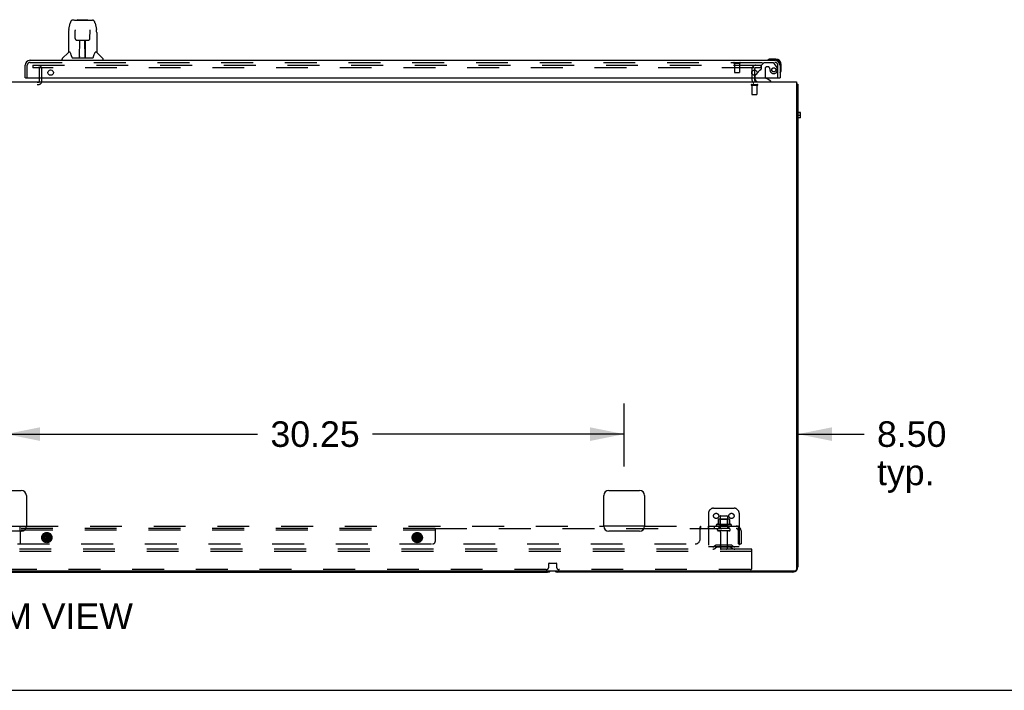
# Model space of a CAD drawing. Header units: inches. Extents: x 0 to 283, y 0 to 183.
# Tile 8 of 99: x 101 to 150, y 0 to 33. Entities that reach past the tile are written whole.
import ezdxf

# ---------------------------------------------------------------- set-up
doc = ezdxf.new("R2010")
doc.units = ezdxf.units.IN
doc.header["$LTSCALE"] = 15.583333
doc.header["$MEASUREMENT"] = 0
doc.linetypes.add('HIDDEN', pattern=[0.2, 0.1, -0.1])
doc.layers.get('0').update_dxf_attribs({"linetype": 'CONTINUOUS'})
for name, color, linetype in [('DEFAULT_2', 8, 'HIDDEN'), ('DIMENSIONS', 7, 'CONTINUOUS'), ('RIGHTHAND_DOOR_ASSEMBLY', 7, 'CONTINUOUS'), ('SUBPANEL', 7, 'CONTINUOUS')]:
    doc.layers.add(name, color=color, linetype=linetype)
doc.styles.get("Standard").update_dxf_attribs({"font": 'arial.ttf'})
doc.dimstyles.new('DIMSTYLE_1', dxfattribs={"dimtxt": 1.25, "dimasz": 1.666667, "dimexe": 0.09, "dimexo": 0.07, "dimgap": 0.0375, "dimtad": 0, "dimtih": 1, "dimtoh": 1, "dimzin": 4, "dimdsep": 46, "dimtxsty": 'Standard', "dimblk": '_FILLED', "dimblk1": '_FILLED', "dimblk2": '_FILLED', "dimcen": 0.09, "dimazin": 1, "dimtfac": 1, "dimtdec": 3, "dimtofl": 0, "dimtmove": 0, "dimatfit": 3, "dimldrblk": '_FILLED', "dimfxl": 0, "dimtolj": 1, "dimtzin": 4, "dimarcsym": 0})

# ---------------------------------------------------------------- blocks, each defined once
blk = doc.blocks.new('_FILLED')
at = {"color": 0, "linetype": 'ByBlock'}
blk.add_solid([(0, 0), (-1, 0.2), (-1, -0.2)], dxfattribs=at)
blk = doc.blocks.new('*D12')
at = {"layer": 'DIMENSIONS', "color": 2, "linetype": 'Continuous'}
for p, q in [((100.738, 10.959), (100.738, 14.045)), ((130.988, 10.959), (130.988, 14.045)), ((100.738, 12.545), (113.054, 12.545)), ((130.988, 12.545), (118.672, 12.545))]:
    blk.add_line(p, q, dxfattribs=at)
at = {"layer": 'DIMENSIONS', "color": 2, "linetype": 'Continuous', "xscale": 1.6666666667, "yscale": 1.6666666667, "zscale": 1.6666666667, "rotation": 180}
blk.add_blockref('_FILLED', (100.738, 12.545), dxfattribs=at)
at = {"layer": 'DIMENSIONS', "color": 2, "linetype": 'Continuous', "xscale": 1.6666666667, "yscale": 1.6666666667, "zscale": 1.6666666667}
blk.add_blockref('_FILLED', (130.988, 12.545), dxfattribs=at)
at = {"layer": 'DIMENSIONS', "color": 2, "linetype": 'Continuous', "insert": (115.863, 13.17), "char_height": 1.25, "width": 4.36803, "attachment_point": 2, "line_spacing_factor": 0.9}
blk.add_mtext('30.25', dxfattribs=at)
blk = doc.blocks.new('*D13')
at = {"layer": 'DIMENSIONS', "color": 2, "linetype": 'Continuous'}
for p, q in [((130.988, 10.959), (130.988, 14.045)), ((130.988, 12.545), (127.654, 12.545)), ((139.488, 12.545), (142.733, 12.545))]:
    blk.add_line(p, q, dxfattribs=at)
at = {"layer": 'DIMENSIONS', "color": 2, "linetype": 'Continuous', "xscale": 1.6666666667, "yscale": 1.6666666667, "zscale": 1.6666666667}
blk.add_blockref('_FILLED', (130.988, 12.545), dxfattribs=at)
at = {"layer": 'DIMENSIONS', "color": 2, "linetype": 'Continuous', "xscale": 1.6666666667, "yscale": 1.6666666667, "zscale": 1.6666666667, "rotation": 180}
blk.add_blockref('_FILLED', (139.488, 12.545), dxfattribs=at)
at = {"layer": 'DIMENSIONS', "color": 2, "linetype": 'Continuous', "insert": (143.358, 13.17), "char_height": 1.25, "width": 3.39684, "attachment_point": 1, "line_spacing_factor": 0.9}
blk.add_mtext('8.50\\Ptyp.', dxfattribs=at)

msp = doc.modelspace()

# ---------------------------------------------------------------- linework, layer by layer
at = {"color": 7, "linetype": 'Continuous'}
for p, q in [((137.363, 30.379), (137.363, 30.113)), ((137.363, 29.996), (137.363, 29.917)), ((62.05, 29.792), (139.425, 29.792)), ((139.425, 29.792), (139.425, 5.917)), ((139.427, 29.705), (139.425, 29.704)), ((139.488, 29.667), (139.425, 29.667)), ((139.488, 29.667), (139.488, 6.042)), ((139.613, 28.293), (139.488, 28.293)), ((139.613, 28.28), (139.488, 28.28)), ((139.613, 28.15), (139.488, 28.15)), ((139.613, 28.031), (139.488, 28.031)), ((139.613, 28.031), (139.613, 28.293)), ((99.988, 9.792), (101.488, 9.792)), ((130.238, 9.792), (131.738, 9.792)), ((101.738, 9.542), (101.738, 8.042)), ((129.988, 8.042), (129.988, 9.542)), ((131.988, 9.542), (131.988, 8.042)), ((101.488, 7.792), (99.988, 7.792)), ((131.738, 7.792), (130.238, 7.792)), ((62.113, 5.854), (139.363, 5.854)), ((74.238, 5.792), (127.238, 5.792)), ((139.238, 5.792), (127.738, 5.792)), ((0, 0), (283.333, 0))]:
    msp.add_line(p, q, dxfattribs=at)
for points in [[(139.427, 29.705), (139.429, 29.703), (139.432, 29.701), (139.435, 29.699), (139.438, 29.697), (139.441, 29.695), (139.445, 29.694), (139.449, 29.692), (139.453, 29.69), (139.456, 29.689)], [(139.456, 29.689), (139.464, 29.686), (139.467, 29.685), (139.47, 29.684), (139.473, 29.682), (139.476, 29.681), (139.479, 29.68), (139.481, 29.678), (139.483, 29.677), (139.484, 29.675), (139.486, 29.674), (139.487, 29.672), (139.487, 29.671), (139.488, 29.669), (139.488, 29.667)]]:
    msp.add_lwpolyline(points, dxfattribs=at)
for centre, radius, start, end in [((137.488, 29.917), 0.125, 180, 270), ((139.238, 29.542), 0.25, 40.7609, 41.3932), ((101.488, 9.542), 0.25, 0, 90), ((130.238, 9.542), 0.25, 90, 180), ((131.738, 9.542), 0.25, 0, 90), ((101.488, 8.042), 0.25, 270, 360), ((130.238, 8.042), 0.25, 180, 270), ((131.738, 8.042), 0.25, 270, 360), ((127.238, 6.042), 0.25, 270, 311.404), ((127.738, 6.042), 0.25, 228.596, 270), ((139.238, 6.042), 0.25, 270, 360), ((139.363, 5.917), 0.0625, 270, 360)]:
    msp.add_arc(centre, radius, start, end, dxfattribs=at)
at = {"layer": 'DEFAULT_2', "color": 8, "linetype": 'HIDDEN'}
for p, q in [((102.05, 30.604), (102.05, 30.479)), ((102.05, 30.604), (137.332, 30.604)), ((137.332, 30.479), (102.05, 30.479)), ((102.384, 29.821), (102.384, 30.429)), ((102.488, 29.821), (102.488, 30.429)), ((137.238, 30.417), (137.238, 29.917)), ((137.359, 30.604), (137.675, 30.604)), ((137.675, 30.479), (137.359, 30.479)), ((137.363, 30.417), (137.363, 30.379)), ((137.675, 30.604), (137.675, 30.479)), ((137.363, 30.113), (137.363, 29.996)), ((99.142, 29.771), (102.334, 29.771)), ((99.142, 29.667), (102.334, 29.667)), ((137.221, 29.667), (137.505, 29.667)), ((137.221, 29.624), (137.505, 29.624)), ((137.239, 29.624), (137.239, 29.177)), ((137.487, 29.624), (137.487, 29.177)), ((137.249, 29.167), (137.477, 29.167)), ((135.363, 8.917), (136.363, 8.917)), ((135.113, 8.667), (135.113, 6.917)), ((135.585, 8.367), (135.585, 8.14)), ((136.118, 8.378), (135.607, 8.378)), ((135.679, 8.358), (135.659, 8.378)), ((136.046, 8.358), (135.679, 8.358)), ((135.679, 8.062), (135.679, 8.358)), ((135.68, 8.512), (135.68, 7.917)), ((135.71, 8.542), (136.016, 8.542)), ((136.046, 8.512), (136.046, 7.917)), ((136.046, 8.358), (136.066, 8.378)), ((136.046, 8.062), (136.046, 8.358)), ((136.14, 8.367), (136.14, 8.14)), ((136.613, 8.667), (136.613, 6.917)), ((136.219, 8.112), (135.507, 8.112)), ((136.197, 8.042), (135.529, 8.042)), ((136.127, 7.917), (135.598, 7.917)), ((136.127, 7.811), (135.598, 7.811)), ((135.679, 8.062), (135.659, 8.042)), ((136.046, 8.062), (135.679, 8.062)), ((135.697, 7.748), (135.697, 6.947)), ((136.029, 7.748), (136.029, 6.947)), ((136.046, 8.062), (136.066, 8.042)), ((137.238, 6.917), (64.238, 6.917)), ((137.238, 6.792), (64.238, 6.792)), ((136.613, 7.021), (135.113, 7.021)), ((135.456, 7.089), (135.388, 7.041)), ((135.516, 7.005), (135.449, 6.956)), ((136.203, 7.111), (135.522, 7.111)), ((136.203, 7.007), (135.522, 7.007)), ((135.688, 7.111), (135.688, 7.007)), ((136.038, 7.111), (136.038, 7.007)), ((136.209, 7.005), (136.277, 6.956)), ((136.27, 7.089), (136.338, 7.041)), ((137.238, 6.792), (137.238, 6.917)), ((137.238, 5.979), (137.238, 6.792)), ((127.175, 5.917), (74.3, 5.917)), ((127.3, 6.042), (127.3, 6.209)), ((127.32, 6.229), (127.655, 6.229)), ((127.675, 6.209), (127.675, 6.042)), ((137.175, 5.917), (127.8, 5.917))]:
    msp.add_line(p, q, dxfattribs=at)
for centre in [(135.488, 8.542), (136.238, 8.542)]:
    msp.add_circle(centre, 0.128, dxfattribs=at)
for centre, radius, start, end in [((102.334, 30.429), 0.154, 0, 90), ((102.334, 30.429), 0.05, 0, 90), ((137.425, 30.417), 0.188, 90, 180), ((137.425, 30.417), 0.0625, 90, 180), ((137.488, 29.917), 0.25, 180, 229.2391), ((102.334, 29.821), 0.154, 270, 360), ((102.334, 29.821), 0.05, 270, 360), ((137.221, 29.645), 0.0215, 90, 270), ((137.505, 29.645), 0.0215, 270, 90), ((137.249, 29.177), 0.01, 180, 270), ((137.477, 29.177), 0.01, 270, 360), ((135.363, 8.667), 0.25, 90, 180), ((136.363, 8.667), 0.25, 0, 90), ((135.595, 8.367), 0.01, 95.1938, 180), ((135.607, 8.237), 0.141, 90, 95.2081), ((135.71, 8.512), 0.03, 90, 180), ((136.016, 8.512), 0.03, 0, 90), ((136.118, 8.237), 0.141, 84.7919, 90), ((136.13, 8.367), 0.01, 0, 84.8062), ((135.529, 8.08), 0.0384, 124.4497, 270), ((135.863, 7.512), 0.698, 113.9679, 120.6631), ((135.598, 7.864), 0.053, 90, 270), ((135.575, 8.158), 0.01, 293.9679, 360), ((135.634, 7.748), 0.0625, 0, 90), ((136.091, 7.748), 0.0625, 90, 180), ((136.127, 7.864), 0.053, 270, 90), ((136.15, 8.158), 0.01, 180, 246.0321), ((135.863, 7.512), 0.698, 59.3369, 66.0321), ((136.197, 8.08), 0.0384, 270, 55.5503), ((135.327, 7.125), 0.104, 270, 305.7539), ((135.327, 7.125), 0.208, 270, 305.7539), ((135.522, 6.997), 0.114, 90, 125.7539), ((135.522, 6.997), 0.01, 90, 125.7539), ((135.727, 6.947), 0.03, 180, 270), ((135.999, 6.947), 0.03, 270, 360), ((136.203, 6.997), 0.114, 54.2461, 90), ((136.203, 6.997), 0.01, 54.2461, 90), ((136.399, 7.125), 0.208, 234.2461, 270), ((136.399, 7.125), 0.104, 234.2461, 270), ((127.175, 6.042), 0.125, 270, 360), ((127.32, 6.209), 0.02, 90, 180), ((127.655, 6.209), 0.02, 0, 90), ((127.8, 6.042), 0.125, 180, 270), ((137.175, 5.979), 0.0625, 270, 360)]:
    msp.add_arc(centre, radius, start, end, dxfattribs=at)
at = {"layer": 'RIGHTHAND_DOOR_ASSEMBLY', "color": 7, "linetype": 'Continuous'}
for p, q in [((104.083, 32.818), (104.003, 32.818)), ((104.085, 32.818), (104.973, 32.818)), ((104.09, 32.818), (104.088, 32.818)), ((104.25, 32.838), (104.23, 32.818)), ((104.25, 32.838), (104.726, 32.838)), ((104.726, 32.838), (104.746, 32.818)), ((103.814, 32.359), (103.879, 32.664)), ((104.121, 32.307), (104.102, 32.307)), ((104.12, 32.343), (104.121, 32.339)), ((104.121, 32.339), (104.121, 32.335)), ((104.121, 32.335), (104.121, 32.327)), ((104.121, 32.327), (104.121, 32.316)), ((104.128, 31.912), (104.121, 32.316)), ((104.847, 31.912), (104.855, 32.324)), ((104.874, 32.307), (104.854, 32.307)), ((104.855, 32.332), (104.855, 32.337)), ((104.855, 32.324), (104.855, 32.332)), ((105.097, 32.664), (105.162, 32.359)), ((103.799, 32.216), (103.799, 31.244)), ((104.209, 31.834), (104.329, 31.834)), ((104.339, 30.988), (104.353, 31.835)), ((104.346, 31.419), (104.346, 31.835)), ((104.365, 31.835), (104.611, 31.835)), ((104.614, 30.968), (104.599, 31.835)), ((104.63, 30.968), (104.63, 31.835)), ((104.647, 31.834), (104.767, 31.834)), ((105.177, 32.215), (105.177, 31.244)), ((104.349, 31.61), (104.346, 31.61)), ((104.349, 31.598), (104.346, 31.598)), ((104.63, 31.61), (104.603, 31.61)), ((104.63, 31.598), (104.603, 31.598)), ((104.607, 31.37), (104.63, 31.37)), ((104.63, 31.366), (104.607, 31.366)), ((103.484, 30.85), (103.484, 30.912)), ((103.793, 31.238), (103.495, 30.94)), ((103.872, 31.244), (103.799, 31.244)), ((103.967, 30.991), (103.972, 30.984)), ((104.002, 30.968), (104.974, 30.968)), ((104.339, 31.04), (104.339, 31.014)), ((104.346, 30.968), (104.346, 30.972)), ((104.613, 31.014), (104.613, 31.04)), ((105.177, 31.244), (105.104, 31.244)), ((105.183, 31.238), (105.48, 30.94)), ((105.492, 30.85), (105.492, 30.912)), ((138.025, 30.865), (138.018, 30.863)), ((138.116, 30.907), (138.153, 30.91)), ((138.41, 30.91), (138.153, 30.91)), ((138.613, 30.603), (138.613, 30.647)), ((138.673, 30.391), (138.673, 30.647)), ((101.695, 29.996), (101.675, 29.996)), ((137.384, 29.996), (137.384, 29.949)), ((137.494, 30.223), (137.413, 30.142)), ((138.171, 29.831), (137.933, 29.969)), ((138.593, 29.996), (138.613, 29.996)), ((138.626, 30.255), (138.628, 30.262)), ((138.171, 29.792), (138.171, 29.831))]:
    msp.add_line(p, q, dxfattribs=at)
at = {"layer": 'RIGHTHAND_DOOR_ASSEMBLY', "color": 3, "linetype": 'Continuous'}
for p, q in [((101.922, 30.85), (138.366, 30.85)), ((101.675, 29.996), (101.675, 30.603)), ((138.613, 30.603), (138.613, 29.996)), ((101.695, 29.996), (138.593, 29.996))]:
    msp.add_line(p, q, dxfattribs=at)
at = {"layer": 'RIGHTHAND_DOOR_ASSEMBLY', "color": 8, "linetype": 'HIDDEN'}
for p, q in [((101.779, 29.996), (101.779, 30.603)), ((101.922, 30.746), (138.366, 30.746)), ((136.367, 30.703), (136.651, 30.703)), ((136.385, 30.703), (136.385, 30.256)), ((136.633, 30.703), (136.633, 30.256)), ((137.632, 30.361), (137.494, 30.223)), ((137.817, 30.725), (137.691, 30.599)), ((137.691, 30.599), (137.691, 30.42)), ((138.268, 30.725), (137.817, 30.725)), ((137.883, 30.435), (137.883, 30.055)), ((138.014, 30.533), (137.981, 30.533)), ((138.434, 30.547), (138.333, 30.691)), ((138.509, 29.996), (138.509, 30.603)), ((136.395, 30.246), (136.623, 30.246)), ((137.384, 30.072), (137.384, 29.996))]:
    msp.add_line(p, q, dxfattribs=at)
at = {"layer": 'RIGHTHAND_DOOR_ASSEMBLY', "color": 7, "linetype": 'Continuous'}
for points in [[(104.003, 32.818), (103.999, 32.818), (103.984, 32.816), (103.969, 32.812), (103.955, 32.805), (103.943, 32.796), (103.932, 32.786), (103.922, 32.775), (103.914, 32.763), (103.907, 32.75), (103.9, 32.735), (103.894, 32.718), (103.888, 32.7), (103.882, 32.679), (103.879, 32.664)], [(105.073, 32.741), (105.067, 32.754), (105.06, 32.765), (105.053, 32.776), (105.045, 32.786), (105.035, 32.794), (105.025, 32.802), (105.013, 32.809), (105, 32.814), (104.987, 32.817), (104.973, 32.818)], [(103.814, 32.359), (103.808, 32.327), (103.802, 32.285), (103.799, 32.242), (103.799, 32.216)], [(104.12, 32.347), (104.12, 32.347), (104.12, 32.347), (104.12, 32.347), (104.12, 32.346), (104.12, 32.345), (104.12, 32.344), (104.12, 32.343)], [(104.855, 32.337), (104.855, 32.341), (104.855, 32.343), (104.855, 32.344), (104.855, 32.345), (104.855, 32.346), (104.855, 32.347), (104.855, 32.347)], [(105.097, 32.664), (105.094, 32.676), (105.089, 32.695), (105.084, 32.712), (105.079, 32.727), (105.073, 32.741)], [(105.177, 32.215), (105.176, 32.243), (105.173, 32.285), (105.168, 32.327), (105.162, 32.359)], [(104.128, 31.912), (104.129, 31.9), (104.133, 31.887), (104.138, 31.875), (104.145, 31.864), (104.154, 31.855), (104.165, 31.847), (104.176, 31.841), (104.188, 31.837), (104.2, 31.835), (104.208, 31.834)], [(104.329, 31.834), (104.332, 31.834), (104.341, 31.834), (104.35, 31.835), (104.358, 31.835), (104.365, 31.835)], [(104.611, 31.835), (104.619, 31.835), (104.628, 31.835), (104.636, 31.834), (104.645, 31.834), (104.647, 31.834)], [(104.768, 31.834), (104.777, 31.835), (104.789, 31.837), (104.801, 31.841), (104.812, 31.848), (104.822, 31.856), (104.831, 31.865), (104.838, 31.876), (104.843, 31.889), (104.846, 31.901), (104.847, 31.912)], [(103.869, 31.244), (103.874, 31.234), (103.888, 31.206), (103.903, 31.171), (103.918, 31.128), (103.935, 31.079), (103.949, 31.032)], [(103.949, 31.032), (103.952, 31.024), (103.957, 31.011), (103.961, 31), (103.967, 30.991)], [(103.972, 30.984), (103.978, 30.978), (103.985, 30.973), (103.992, 30.97), (104, 30.968), (104.002, 30.968)], [(104.974, 30.968), (104.975, 30.968), (104.983, 30.969), (104.99, 30.973), (104.997, 30.978)], [(104.997, 30.978), (105.003, 30.984), (105.009, 30.991)], [(105.009, 30.991), (105.014, 31), (105.019, 31.01), (105.024, 31.023), (105.026, 31.032)], [(105.026, 31.032), (105.041, 31.078), (105.057, 31.126), (105.072, 31.169), (105.087, 31.205), (105.101, 31.233), (105.107, 31.244)]]:
    msp.add_lwpolyline(points, dxfattribs=at)
at = {"layer": 'RIGHTHAND_DOOR_ASSEMBLY', "color": 3, "linetype": 'Continuous'}
for centre in [(102.925, 30.246), (137.363, 30.246)]:
    msp.add_circle(centre, 0.133, dxfattribs=at)
at = {"layer": 'RIGHTHAND_DOOR_ASSEMBLY', "color": 8, "linetype": 'HIDDEN'}
msp.add_circle((138.309, 30.383), 0.101, dxfattribs=at)
at = {"layer": 'RIGHTHAND_DOOR_ASSEMBLY', "color": 3, "linetype": 'Continuous'}
for centre, start, end in [((101.922, 30.603), 90, 180), ((138.366, 30.603), 0, 90)]:
    msp.add_arc(centre, 0.246, start, end, dxfattribs=at)
at = {"layer": 'RIGHTHAND_DOOR_ASSEMBLY', "color": 7, "linetype": 'Continuous'}
for centre, radius, start, end in [((103.523, 30.912), 0.0394, 135, 180), ((103.807, 31.224), 0.0197, 90, 135), ((104.358, 30.988), 0.0197, 179, 269.9232), ((104.594, 30.988), 0.0197, 270.0771, 1), ((105.169, 31.224), 0.0197, 45, 90), ((105.452, 30.912), 0.0394, 0, 45), ((138.033, 30.862), 0.015, 120.8899, 173.6204), ((138.033, 30.865), 0.015, 186.3796, 270), ((138.153, 30.66), 0.25, 90, 120.8899), ((138.41, 30.647), 0.263, 0, 90), ((138.41, 30.647), 0.203, 0, 90), ((138.423, 30.391), 0.25, 329.1101, 360), ((137.541, 29.949), 0.157, 180, 270), ((137.484, 30.072), 0.1, 135, 152.9825), ((137.983, 30.055), 0.1, 216.5468, 239.908), ((138.628, 30.27), 0.015, 180, 263.6204), ((138.624, 30.27), 0.015, 276.3796, 329.1101)]:
    msp.add_arc(centre, radius, start, end, dxfattribs=at)
at = {"layer": 'RIGHTHAND_DOOR_ASSEMBLY', "color": 8, "linetype": 'HIDDEN'}
for centre, radius, start, end in [((101.922, 30.603), 0.142, 90, 180), ((136.367, 30.724), 0.0215, 90, 270), ((136.651, 30.724), 0.0215, 270, 90), ((137.703, 30.291), 0.1, 111.6096, 135), ((137.652, 30.42), 0.039, 291.6096, 360), ((137.981, 30.435), 0.098, 90, 180), ((138.014, 30.435), 0.098, 0, 90), ((138.505, 30.446), 0.393, 181.6599, 197.9298), ((138.309, 30.383), 0.187, 197.8482, 16.8439), ((138.268, 30.646), 0.079, 35.1, 90), ((138.366, 30.603), 0.142, 0, 90), ((138.119, 30.325), 0.386, 16.8439, 35.1), ((136.395, 30.256), 0.01, 180, 270), ((136.623, 30.256), 0.01, 270, 360), ((137.484, 30.072), 0.1, 152.9825, 180), ((137.983, 30.055), 0.1, 180, 216.5468)]:
    msp.add_arc(centre, radius, start, end, dxfattribs=at)
at = {"layer": 'RIGHTHAND_DOOR_ASSEMBLY', "color": 7, "linetype": 'Continuous'}
for centre, start_param, end_param in [((104.338, 31.007), -2.940151, -2.835726), ((104.614, 31.007), -3.446747, -3.141593)]:
    msp.add_ellipse(centre, major_axis=(0, 0.0394), ratio=1, start_param=start_param, end_param=end_param, dxfattribs=at)
at = {"layer": 'SUBPANEL', "color": 8, "linetype": 'HIDDEN'}
for p, q in [((121.738, 7.839), (79.738, 7.839)), ((121.738, 7.917), (101.425, 7.917)), ((101.425, 7.792), (101.425, 7.167)), ((101.738, 8.042), (129.988, 8.042)), ((121.738, 7.917), (136.582, 7.917)), ((121.738, 7.917), (121.738, 7.292)), ((131.988, 8.042), (136.582, 8.042)), ((134.707, 7.417), (134.707, 7.988)), ((134.716, 8.004), (134.719, 8.013)), ((134.729, 7.907), (134.733, 7.912)), ((134.742, 7.917), (134.742, 8.042)), ((135.104, 8.042), (135.104, 7.917)), ((135.104, 8.042), (135.104, 7.917)), ((135.384, 8.042), (135.384, 7.917)), ((135.385, 8.042), (135.385, 7.917)), ((135.613, 8.042), (135.613, 7.917)), ((136.113, 8.042), (136.113, 7.917)), ((136.62, 7.988), (136.541, 7.891)), ((136.582, 7.917), (136.582, 8.042)), ((136.582, 7.167), (136.582, 7.805)), ((136.707, 7.805), (136.707, 7.167)), ((102.628, 7.66), (102.526, 7.484)), ((102.526, 7.474), (102.628, 7.299)), ((102.546, 7.513), (102.553, 7.51)), ((102.546, 7.446), (102.553, 7.448)), ((102.613, 7.629), (102.619, 7.624)), ((102.613, 7.33), (102.619, 7.335)), ((102.613, 7.325), (102.614, 7.324)), ((102.614, 7.324), (102.614, 7.323)), ((102.614, 7.323), (102.614, 7.322)), ((102.614, 7.322), (102.615, 7.321)), ((102.615, 7.321), (102.615, 7.321)), ((102.839, 7.665), (102.636, 7.665)), ((102.636, 7.294), (102.839, 7.294)), ((102.66, 7.651), (102.816, 7.651)), ((102.816, 7.307), (102.66, 7.307)), ((102.671, 7.654), (102.671, 7.618)), ((102.671, 7.341), (102.671, 7.3)), ((102.671, 7.3), (102.677, 7.294)), ((102.677, 7.665), (102.676, 7.664)), ((102.702, 7.629), (102.702, 7.33)), ((102.703, 7.665), (102.703, 7.294)), ((102.773, 7.665), (102.773, 7.294)), ((102.773, 7.629), (102.773, 7.33)), ((102.8, 7.664), (102.799, 7.665)), ((102.805, 7.3), (102.799, 7.294)), ((102.805, 7.654), (102.805, 7.618)), ((102.805, 7.341), (102.805, 7.3)), ((102.949, 7.484), (102.848, 7.66)), ((102.848, 7.299), (102.949, 7.474)), ((102.862, 7.629), (102.857, 7.624)), ((102.862, 7.33), (102.857, 7.335)), ((102.861, 7.322), (102.862, 7.323)), ((102.862, 7.325), (102.863, 7.326)), ((102.862, 7.324), (102.862, 7.325)), ((102.862, 7.323), (102.862, 7.324)), ((102.929, 7.513), (102.923, 7.51)), ((102.929, 7.446), (102.923, 7.448)), ((120.753, 7.66), (120.651, 7.484)), ((120.651, 7.474), (120.753, 7.299)), ((120.671, 7.513), (120.678, 7.51)), ((120.671, 7.446), (120.678, 7.448)), ((120.738, 7.629), (120.744, 7.624)), ((120.738, 7.33), (120.744, 7.335)), ((120.738, 7.325), (120.739, 7.324)), ((120.739, 7.324), (120.739, 7.323)), ((120.739, 7.323), (120.739, 7.322)), ((120.739, 7.322), (120.74, 7.321)), ((120.74, 7.321), (120.74, 7.321)), ((120.964, 7.665), (120.761, 7.665)), ((120.761, 7.294), (120.964, 7.294)), ((120.785, 7.651), (120.941, 7.651)), ((120.941, 7.307), (120.785, 7.307)), ((120.796, 7.654), (120.796, 7.618)), ((120.796, 7.341), (120.796, 7.3)), ((120.796, 7.3), (120.802, 7.294)), ((120.802, 7.665), (120.801, 7.664)), ((120.827, 7.629), (120.827, 7.33)), ((120.828, 7.665), (120.828, 7.294)), ((120.898, 7.665), (120.898, 7.294)), ((120.898, 7.629), (120.898, 7.33)), ((120.925, 7.664), (120.924, 7.665)), ((120.93, 7.3), (120.924, 7.294)), ((120.93, 7.654), (120.93, 7.618)), ((120.93, 7.341), (120.93, 7.3)), ((121.074, 7.484), (120.973, 7.66)), ((120.973, 7.299), (121.074, 7.474)), ((120.987, 7.629), (120.982, 7.624)), ((120.987, 7.33), (120.982, 7.335)), ((120.986, 7.322), (120.987, 7.323)), ((120.987, 7.325), (120.988, 7.326)), ((120.987, 7.324), (120.987, 7.325)), ((120.987, 7.323), (120.987, 7.324)), ((121.054, 7.513), (121.048, 7.51)), ((121.054, 7.446), (121.048, 7.448)), ((67.019, 7.167), (134.457, 7.167)), ((136.582, 7.167), (136.707, 7.167))]:
    msp.add_line(p, q, dxfattribs=at)
at = {"layer": 'SUBPANEL', "color": 3, "linetype": 'Continuous'}
for p, q in [((99.738, 8.042), (101.738, 8.042)), ((101.425, 7.917), (101.394, 7.917)), ((101.425, 7.792), (101.425, 8.042)), ((131.988, 8.042), (129.988, 8.042))]:
    msp.add_line(p, q, dxfattribs=at)
at = {"layer": 'SUBPANEL', "color": 8, "linetype": 'HIDDEN'}
for points in [[(134.707, 7.988), (134.711, 7.995), (134.716, 8.004)], [(134.707, 7.891), (134.713, 7.891), (134.718, 7.893), (134.722, 7.897), (134.726, 7.902), (134.729, 7.907)], [(134.707, 7.891), (134.713, 7.891), (134.718, 7.893), (134.722, 7.897)], [(134.719, 8.013), (134.723, 8.022), (134.727, 8.03), (134.731, 8.036), (134.736, 8.04), (134.742, 8.042)], [(134.724, 8.042), (134.726, 8.042), (134.728, 8.042), (134.73, 8.042), (134.732, 8.041), (134.734, 8.04)], [(134.727, 8.03), (134.731, 8.036), (134.736, 8.04), (134.742, 8.042)], [(134.733, 7.912), (134.737, 7.915), (134.742, 7.917)], [(136.541, 7.891), (136.544, 7.891), (136.547, 7.893), (136.552, 7.897), (136.557, 7.902), (136.563, 7.907), (136.569, 7.912), (136.575, 7.915), (136.582, 7.917)], [(136.562, 7.92), (136.562, 7.918), (136.559, 7.914)], [(136.559, 7.914), (136.56, 7.915), (136.562, 7.917)], [(136.582, 7.976), (136.582, 7.976), (136.581, 7.974), (136.58, 7.969), (136.579, 7.964), (136.578, 7.959), (136.577, 7.955), (136.575, 7.95), (136.574, 7.945), (136.572, 7.94), (136.57, 7.935), (136.568, 7.931), (136.566, 7.926), (136.564, 7.922), (136.562, 7.92)], [(136.562, 7.918), (136.565, 7.921), (136.569, 7.925), (136.573, 7.929)], [(136.62, 7.988), (136.614, 7.995), (136.609, 8.004), (136.604, 8.013), (136.601, 8.022), (136.597, 8.03), (136.593, 8.036), (136.588, 8.04), (136.582, 8.042)], [(136.582, 7.961), (136.582, 7.966), (136.582, 7.971), (136.582, 7.975), (136.582, 7.976)], [(102.546, 7.513), (102.546, 7.513), (102.545, 7.513), (102.545, 7.513), (102.544, 7.512), (102.544, 7.512), (102.543, 7.512), (102.543, 7.511), (102.542, 7.511), (102.542, 7.51), (102.541, 7.509), (102.541, 7.509), (102.54, 7.508), (102.539, 7.507), (102.539, 7.506)], [(102.546, 7.446), (102.546, 7.446), (102.545, 7.446), (102.545, 7.446), (102.544, 7.446), (102.544, 7.447), (102.543, 7.447), (102.543, 7.448), (102.542, 7.448), (102.542, 7.449), (102.541, 7.45), (102.541, 7.45), (102.54, 7.451), (102.539, 7.452), (102.539, 7.453)], [(102.615, 7.638), (102.615, 7.637), (102.614, 7.637), (102.614, 7.636), (102.614, 7.635), (102.613, 7.634), (102.613, 7.633), (102.613, 7.633), (102.613, 7.632), (102.612, 7.631), (102.612, 7.631), (102.612, 7.63), (102.613, 7.629)], [(102.613, 7.326), (102.613, 7.326), (102.613, 7.327), (102.613, 7.328), (102.612, 7.328), (102.612, 7.329), (102.613, 7.329), (102.613, 7.33), (102.613, 7.33), (102.613, 7.33), (102.614, 7.331), (102.615, 7.331), (102.615, 7.331), (102.616, 7.33), (102.617, 7.33), (102.618, 7.33), (102.618, 7.329), (102.619, 7.329), (102.62, 7.328), (102.621, 7.328), (102.622, 7.327), (102.623, 7.327), (102.624, 7.326)], [(102.613, 7.33), (102.613, 7.33), (102.613, 7.33), (102.612, 7.329), (102.612, 7.328), (102.612, 7.328), (102.613, 7.327), (102.613, 7.326), (102.613, 7.326), (102.613, 7.325)], [(102.613, 7.629), (102.613, 7.629), (102.613, 7.629)], [(102.676, 7.664), (102.675, 7.663), (102.674, 7.662), (102.673, 7.661), (102.673, 7.66), (102.672, 7.659), (102.672, 7.658), (102.671, 7.657), (102.671, 7.656), (102.671, 7.655), (102.671, 7.654)], [(102.671, 7.305), (102.671, 7.304), (102.671, 7.303), (102.671, 7.302), (102.672, 7.301), (102.672, 7.3), (102.673, 7.299), (102.673, 7.298), (102.674, 7.297), (102.675, 7.296), (102.676, 7.295)], [(102.804, 7.657), (102.804, 7.658), (102.803, 7.659), (102.803, 7.66), (102.802, 7.661), (102.802, 7.662), (102.801, 7.663), (102.8, 7.664)], [(102.805, 7.305), (102.805, 7.304), (102.805, 7.303), (102.804, 7.302), (102.804, 7.301), (102.803, 7.3), (102.803, 7.299), (102.802, 7.298), (102.802, 7.297), (102.801, 7.296), (102.8, 7.295)], [(102.804, 7.657), (102.805, 7.656), (102.805, 7.655), (102.805, 7.654)], [(102.863, 7.326), (102.863, 7.326), (102.863, 7.327), (102.863, 7.328), (102.863, 7.328), (102.863, 7.329), (102.863, 7.329), (102.863, 7.33), (102.863, 7.33), (102.862, 7.33), (102.862, 7.331), (102.861, 7.331), (102.86, 7.331), (102.86, 7.33), (102.859, 7.33), (102.858, 7.33), (102.857, 7.329), (102.856, 7.329), (102.855, 7.328), (102.855, 7.328), (102.854, 7.327), (102.853, 7.327), (102.852, 7.326)], [(102.863, 7.633), (102.862, 7.634), (102.862, 7.635), (102.862, 7.636), (102.861, 7.637), (102.861, 7.637), (102.86, 7.638)], [(102.861, 7.322), (102.861, 7.321), (102.86, 7.321)], [(102.863, 7.633), (102.863, 7.633), (102.863, 7.632), (102.863, 7.631), (102.863, 7.631), (102.863, 7.63), (102.863, 7.629), (102.863, 7.629), (102.862, 7.629)], [(102.862, 7.33), (102.863, 7.33), (102.863, 7.33), (102.863, 7.329), (102.863, 7.328), (102.863, 7.328), (102.863, 7.327), (102.863, 7.326), (102.863, 7.326)], [(102.937, 7.506), (102.936, 7.507), (102.936, 7.508), (102.935, 7.509), (102.934, 7.509), (102.934, 7.51), (102.933, 7.511), (102.933, 7.511), (102.932, 7.512), (102.932, 7.512), (102.931, 7.512), (102.931, 7.513), (102.93, 7.513), (102.93, 7.513), (102.929, 7.513)], [(102.937, 7.453), (102.936, 7.452), (102.936, 7.451), (102.935, 7.45), (102.934, 7.45), (102.934, 7.449), (102.933, 7.448), (102.933, 7.448), (102.932, 7.447), (102.932, 7.447), (102.931, 7.446), (102.931, 7.446), (102.93, 7.446), (102.93, 7.446), (102.929, 7.446)], [(120.671, 7.513), (120.671, 7.513), (120.67, 7.513), (120.67, 7.513), (120.669, 7.512), (120.669, 7.512), (120.668, 7.512), (120.668, 7.511), (120.667, 7.511), (120.667, 7.51), (120.666, 7.509), (120.666, 7.509), (120.665, 7.508), (120.664, 7.507), (120.664, 7.506)], [(120.671, 7.446), (120.671, 7.446), (120.67, 7.446), (120.67, 7.446), (120.669, 7.446), (120.669, 7.447), (120.668, 7.447), (120.668, 7.448), (120.667, 7.448), (120.667, 7.449), (120.666, 7.45), (120.666, 7.45), (120.665, 7.451), (120.664, 7.452), (120.664, 7.453)], [(120.74, 7.638), (120.74, 7.637), (120.739, 7.637), (120.739, 7.636), (120.739, 7.635), (120.738, 7.634), (120.738, 7.633), (120.738, 7.633), (120.738, 7.632), (120.737, 7.631), (120.737, 7.631), (120.737, 7.63), (120.738, 7.629)], [(120.738, 7.326), (120.738, 7.326), (120.738, 7.327), (120.738, 7.328), (120.737, 7.328), (120.737, 7.329), (120.738, 7.329), (120.738, 7.33), (120.738, 7.33), (120.738, 7.33), (120.739, 7.331), (120.74, 7.331), (120.74, 7.331), (120.741, 7.33), (120.742, 7.33), (120.743, 7.33), (120.743, 7.329), (120.744, 7.329), (120.745, 7.328), (120.746, 7.328), (120.747, 7.327), (120.748, 7.327), (120.749, 7.326)], [(120.738, 7.33), (120.738, 7.33), (120.738, 7.33), (120.737, 7.329), (120.737, 7.328), (120.737, 7.328), (120.738, 7.327), (120.738, 7.326), (120.738, 7.326), (120.738, 7.325)], [(120.738, 7.629), (120.738, 7.629), (120.738, 7.629)], [(120.801, 7.664), (120.8, 7.663), (120.799, 7.662), (120.798, 7.661), (120.798, 7.66), (120.797, 7.659), (120.797, 7.658), (120.796, 7.657), (120.796, 7.656), (120.796, 7.655), (120.796, 7.654)], [(120.796, 7.305), (120.796, 7.304), (120.796, 7.303), (120.796, 7.302), (120.797, 7.301), (120.797, 7.3), (120.798, 7.299), (120.798, 7.298), (120.799, 7.297), (120.8, 7.296), (120.801, 7.295)], [(120.93, 7.656), (120.929, 7.657), (120.929, 7.658), (120.928, 7.659), (120.928, 7.66), (120.927, 7.661), (120.927, 7.662), (120.926, 7.663), (120.925, 7.664)], [(120.93, 7.305), (120.93, 7.304), (120.93, 7.303), (120.929, 7.302), (120.929, 7.301), (120.928, 7.3), (120.928, 7.299), (120.927, 7.298), (120.927, 7.297), (120.926, 7.296), (120.925, 7.295)], [(120.93, 7.656), (120.93, 7.655), (120.93, 7.654)], [(120.988, 7.326), (120.988, 7.326), (120.988, 7.327), (120.988, 7.328), (120.988, 7.328), (120.988, 7.329), (120.988, 7.329), (120.988, 7.33), (120.988, 7.33), (120.987, 7.33), (120.987, 7.331), (120.986, 7.331), (120.985, 7.331), (120.985, 7.33), (120.984, 7.33), (120.983, 7.33), (120.982, 7.329), (120.981, 7.329), (120.98, 7.328), (120.98, 7.328), (120.979, 7.327), (120.978, 7.327), (120.977, 7.326)], [(120.988, 7.633), (120.988, 7.633), (120.987, 7.634), (120.987, 7.635), (120.987, 7.636), (120.986, 7.637), (120.986, 7.637), (120.985, 7.638)], [(120.986, 7.322), (120.986, 7.321), (120.985, 7.321)], [(120.988, 7.633), (120.988, 7.632), (120.988, 7.631), (120.988, 7.631), (120.988, 7.63), (120.988, 7.629), (120.988, 7.629), (120.987, 7.629)], [(120.987, 7.33), (120.988, 7.33), (120.988, 7.33), (120.988, 7.329), (120.988, 7.328), (120.988, 7.328), (120.988, 7.327), (120.988, 7.326), (120.988, 7.326)], [(121.062, 7.506), (121.061, 7.507), (121.061, 7.508), (121.06, 7.509), (121.059, 7.509), (121.059, 7.51), (121.058, 7.511), (121.058, 7.511), (121.057, 7.512), (121.057, 7.512), (121.056, 7.512), (121.056, 7.513), (121.055, 7.513), (121.055, 7.513), (121.054, 7.513)], [(121.062, 7.453), (121.061, 7.452), (121.061, 7.451), (121.06, 7.45), (121.059, 7.45), (121.059, 7.449), (121.058, 7.448), (121.058, 7.448), (121.057, 7.447), (121.057, 7.447), (121.056, 7.446), (121.056, 7.446), (121.055, 7.446), (121.055, 7.446), (121.054, 7.446)]]:
    msp.add_lwpolyline(points, dxfattribs=at)
for centre, radius in [((102.738, 7.479), 0.25), ((120.863, 7.479), 0.25), ((102.738, 7.479), 0.22), ((102.738, 7.479), 0.21), ((102.738, 7.479), 0.172), ((102.738, 7.479), 0.172), ((102.738, 7.479), 0.135), ((102.738, 7.479), 0.125), ((102.738, 7.479), 0.124), ((102.738, 7.479), 0.094), ((120.863, 7.479), 0.22), ((120.863, 7.479), 0.21), ((120.863, 7.479), 0.172), ((120.863, 7.479), 0.172), ((120.863, 7.479), 0.135), ((120.863, 7.479), 0.125), ((120.863, 7.479), 0.124), ((120.863, 7.479), 0.094)]:
    msp.add_circle(centre, radius, dxfattribs=at)
for centre, radius, start, end in [((136.47, 7.805), 0.237, 0, 90), ((136.47, 7.805), 0.112, 0, 90), ((102.66, 7.479), 0.172, 90, 270), ((102.535, 7.479), 0.01, 150, 210), ((102.738, 7.479), 0.154, 103.2627, 256.7373), ((102.738, 7.479), 0.191, 233.428, 249.4625), ((102.636, 7.655), 0.01, 90, 150), ((102.636, 7.304), 0.01, 210, 270), ((102.738, 7.479), 0.154, 283.2627, 76.7373), ((102.738, 7.479), 0.191, 290.5375, 306.572), ((102.816, 7.479), 0.172, 270, 90), ((102.839, 7.655), 0.01, 30, 90), ((102.839, 7.304), 0.01, 270, 330), ((102.94, 7.479), 0.01, 330, 30), ((120.785, 7.479), 0.172, 90, 270), ((120.66, 7.479), 0.01, 150, 210), ((120.863, 7.479), 0.154, 103.2627, 256.7373), ((120.863, 7.479), 0.191, 233.428, 249.4625), ((120.761, 7.655), 0.01, 90, 150), ((120.761, 7.304), 0.01, 210, 270), ((120.863, 7.479), 0.154, 283.2627, 76.7373), ((120.863, 7.479), 0.191, 290.5375, 306.572), ((120.941, 7.479), 0.172, 270, 90), ((120.964, 7.655), 0.01, 30, 90), ((120.964, 7.304), 0.01, 270, 330), ((121.065, 7.479), 0.01, 330, 30), ((121.613, 7.292), 0.125, 270, 360), ((134.457, 7.417), 0.25, 270, 360)]:
    msp.add_arc(centre, radius, start, end, dxfattribs=at)

# ---------------------------------------------------------------- texts
at = {"layer": 'DIMENSIONS', "color": 2, "linetype": 'Continuous', "insert": (100.742, 4.258), "char_height": 1.25, "width": 12.38848, "attachment_point": 2, "line_spacing_factor": 0.9}
msp.add_mtext('BOTTOM VIEW', dxfattribs=at)

# ---------------------------------------------------------------- dimensions: what is measured, and where the dimension line sits
at = {"layer": 'DIMENSIONS', "color": 2, "linetype": 'Continuous'}
dim = msp.add_linear_dim(base=(130.988, 12.545), p1=(100.738, 10.889), p2=(130.988, 10.889), dimstyle='DIMSTYLE_1', dxfattribs=at)
dim.commit()
dim.dimension.update_dxf_attribs({"geometry": '*D12', "text_midpoint": (115.865, 12.538), "dimtype": 160})
dim = msp.add_linear_dim(base=(130.988, 12.545), p1=(139.488, 5.854), p2=(130.988, 10.889), angle=180, text='<>\\Ptyp.', dimstyle='DIMSTYLE_1', dxfattribs=at)
dim.commit()
dim.dimension.update_dxf_attribs({"geometry": '*D13', "text_midpoint": (145.057, 11.607), "dimtype": 160})

doc.saveas('drawing.dxf')
